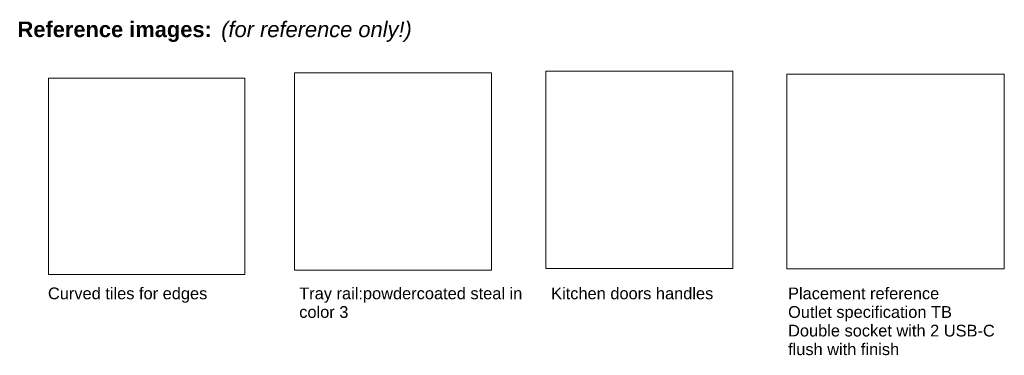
# Model space of a CAD drawing. Header units: millimetres. Extents: x -11715 to 35892, y -9103 to 19366.
# Tile 1 of 12: x -11659 to 932, y -9103 to -4811. Entities that reach past the tile are written whole.
import ezdxf

# ---------------------------------------------------------------- set-up
doc = ezdxf.new("R2010")
doc.units = ezdxf.units.MM
doc.linetypes.add('Dash', pattern=[6.35, 3.175, -3.175])
for name, color, linetype, lineweight in [('A09-G--', 8, 'Dash', 5), ('A09-NT--1', 7, 'Continuous', 5), ('A09-NT--2', 7, 'Continuous', 13)]:
    doc.layers.add(name, color=color, linetype=linetype, lineweight=lineweight)
doc.styles.add('Arial_1', font='arial.ttf', dxfattribs={"height": 150})
doc.styles.add('Arial_B', font='arialbd.ttf', dxfattribs={"height": 200})
doc.styles.add('Arial_I', font='ariali.ttf', dxfattribs={"height": 200})
picture_1 = doc.add_image_def('image1.png', size_in_pixel=(390, 349))
picture_2 = doc.add_image_def('image3.png', size_in_pixel=(782, 825))
picture_3 = doc.add_image_def('image4.jpg', size_in_pixel=(400, 400))
picture_4 = doc.add_image_def('image6.jpg', size_in_pixel=(1024, 1024))

msp = doc.modelspace()

# ---------------------------------------------------------------- texts
at = {"layer": 'A09-NT--1', "char_height": 200, "attachment_point": 1, "bg_fill": 3, "box_fill_scale": 1.25, "bg_fill_color": 256, "bg_fill_true_color": 13158600, "bg_fill_transparency": 0}
for s, insert, width, style in [('Reference images:', (-11686.8, -4834.3), 3062.446, 'Arial_B'), (' (for reference only!)', (-9160.1, -4834.3), 3110.548, 'Arial_I')]:
    msp.add_mtext(s, dxfattribs=dict(at, insert=insert, width=width, style=style))
at = {"layer": 'A09-NT--2', "char_height": 150, "attachment_point": 1, "style": 'Arial_1', "bg_fill": 3, "box_fill_scale": 1.25, "bg_fill_color": 256, "bg_fill_true_color": 13158600, "bg_fill_transparency": 0}
for s, insert, width in [('Curved tiles for edges', (-11298, -8236), 2453.164), ('Tray rail:powdercoated steal in ', (-8084.7, -8236), 3487.341), ('Kitchen doors handles', (-4863.1, -8236), 2501.265), ('Placement reference', (-1833.5, -8236), 2340.927), ('Outlet specification TB', (-1833.5, -8474.1), 2541.349), ('flush with finish', (-1833.5, -8950.4), 1763.713)]:
    msp.add_mtext(s, dxfattribs=dict(at, insert=insert, width=width))

# ---------------------------------------------------------------- pictures from other files: only their frames are drawn
at = {"layer": 'A09-G--'}
image = msp.add_image(picture_3, insert=(-8146.9, -8015.3), size_in_units=(2522.5, 2522.5), dxfattribs=at)
image.dxf.flags = 7
image = msp.add_image(picture_2, insert=(-4931.5, -7991.6), size_in_units=(2391, 2522.5), dxfattribs=at)
image.dxf.flags = 7
image = msp.add_image(picture_1, insert=(-1850.7, -7997.4), size_in_units=(2782.5, 2490), dxfattribs=at)
image.dxf.flags = 7
image = msp.add_image(picture_4, insert=(-11292.7, -8070.7), size_in_units=(2512.8, 2512.8), dxfattribs=at)
image.dxf.flags = 7

# ---------------------------------------------------------------- next in the draw order: texts
at = {"layer": 'A09-NT--2', "char_height": 150, "attachment_point": 1, "style": 'Arial_1', "bg_fill": 3, "box_fill_scale": 1.25, "bg_fill_color": 256, "bg_fill_true_color": 13158600, "bg_fill_transparency": 0}
for s, insert, width in [('color 3', (-8084.7, -8474.1), 761.603), ('Double socket with 2 USB-C', (-1833.5, -8712.3), 3206.75)]:
    msp.add_mtext(s, dxfattribs=dict(at, insert=insert, width=width))

doc.saveas('drawing.dxf')
